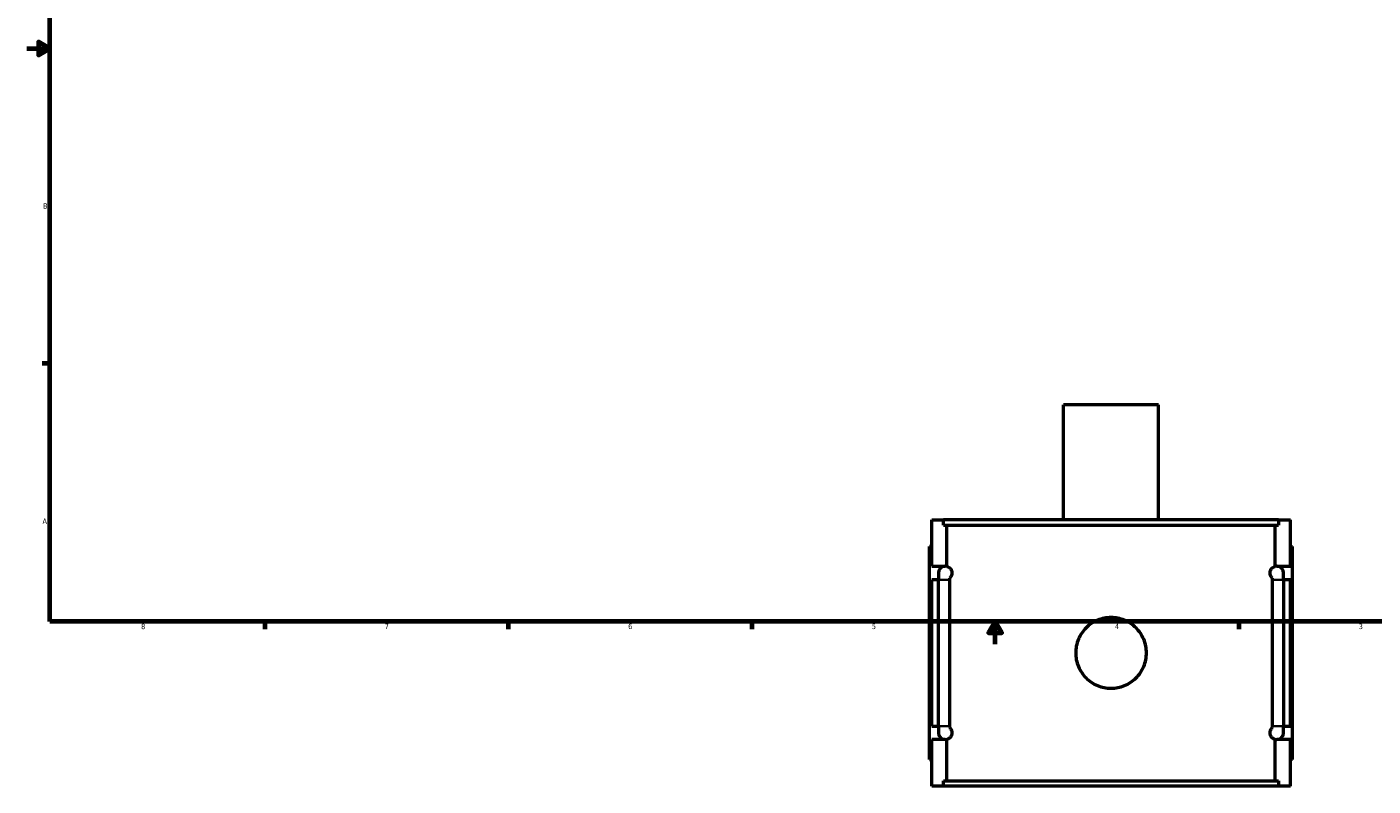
# Model space of a CAD drawing. Header units: inches. Extents: x -1.4 to 48.6, y -1.9 to 47.9.
# Tile 1 of 8: x 0.1 to 23.6, y -1.9 to 11.4. Entities that reach past the tile are written whole.
import ezdxf

# ---------------------------------------------------------------- set-up
doc = ezdxf.new("R2010")
doc.units = ezdxf.units.IN
doc.header["$MEASUREMENT"] = 0
for name, color, linetype, lineweight in [('Border (ANSI)', 7, 'Continuous', 70), ('Visible (ANSI)', 7, 'Continuous', 50), ('Visible Narrow (ANSI)', 7, 'Continuous', 35)]:
    doc.layers.add(name, color=color, linetype=linetype, lineweight=lineweight)
doc.styles.add('Note Text (ANSI)', font='tahoma.ttf')

# ---------------------------------------------------------------- blocks, each defined once
blk = doc.blocks.new('Borders Default Border')
at = {"layer": 'Border (ANSI)'}
for p, q in [((0.5, 5.5), (0.366, 5.5)), ((4.25, 1), (4.25, 0.866)), ((8.5, 1), (8.5, 0.866)), ((12.75, 1), (12.75, 0.866)), ((21.25, 1), (21.25, 0.866))]:
    blk.add_line(p, q, dxfattribs=at)
at = {"layer": 'Border (ANSI)', "flags": 128}
for points in [[(0.5, 1), (0.5, 21), (33.5, 21), (33.5, 1), (0.5, 1)], [(0.1, 11), (0.5, 11), (0.3, 11.115), (0.3, 10.885), (0.5, 11)], [(17, 0.6), (17, 1), (16.885, 0.8), (17.115, 0.8), (17, 1)]]:
    blk.add_lwpolyline(points, dxfattribs=at)
at = {"layer": 'Border (ANSI)', "color": 5, "true_color": 0x0000ff, "char_height": 0.0945, "attachment_point": 7, "style": 'Note Text (ANSI)'}
for s, insert in [('B', (0.384, 8.203)), ('A', (0.373, 2.703)), ('8', (2.094, 0.863)), ('7', (6.346, 0.866)), ('6', (10.595, 0.864)), ('5', (14.847, 0.864)), ('4', (19.092, 0.866)), ('3', (23.346, 0.864))]:
    blk.add_mtext(s, dxfattribs=dict(at, insert=insert))

msp = doc.modelspace()

# ---------------------------------------------------------------- linework, layer by layer
at = {"layer": 'Visible (ANSI)'}
for p, q in [((19.851, 4.78), (18.193, 4.78)), ((18.193, 2.775), (18.193, 4.78)), ((19.851, 2.775), (19.851, 4.78)), ((15.892, 1.963), (15.892, 2.775)), ((15.892, 2.775), (16.097, 2.775)), ((21.947, 2.775), (16.097, 2.775)), ((16.097, 2.682), (16.097, 2.775)), ((16.097, 2.682), (21.947, 2.682)), ((16.156, 1.96), (16.156, 2.682)), ((21.887, 1.96), (21.887, 2.682)), ((21.947, 2.775), (22.152, 2.775)), ((21.947, 2.775), (21.947, 2.682)), ((22.152, 1.963), (22.152, 2.775)), ((15.892, 2.31), (15.852, 2.31)), ((15.852, -1.41), (15.852, 2.31)), ((22.152, 2.31), (22.191, 2.31)), ((22.191, -1.41), (22.191, 2.31)), ((15.892, 1.963), (16.128, 1.963)), ((21.916, 1.963), (22.152, 1.963)), ((15.892, -0.827), (15.892, 1.727)), ((16.01, 1.727), (15.892, 1.727)), ((16.01, 1.845), (16.01, 1.727)), ((16.01, -0.827), (16.01, 1.727)), ((16.205, 1.727), (16.205, -0.827)), ((21.839, -0.827), (21.839, 1.727)), ((22.034, 1.727), (22.034, 1.845)), ((22.034, 1.727), (22.034, -0.827)), ((22.152, 1.727), (22.034, 1.727)), ((22.152, -0.827), (22.152, 1.727)), ((15.892, -0.827), (16.01, -0.827)), ((16.01, -0.827), (16.01, -0.945)), ((22.034, -0.945), (22.034, -0.827)), ((22.034, -0.827), (22.152, -0.827)), ((15.892, -1.875), (15.892, -1.063)), ((16.128, -1.063), (15.892, -1.063)), ((16.156, -1.782), (16.156, -1.059)), ((21.887, -1.782), (21.887, -1.059)), ((22.152, -1.063), (21.916, -1.063)), ((22.152, -1.875), (22.152, -1.063)), ((15.852, -1.41), (15.892, -1.41)), ((22.191, -1.41), (22.152, -1.41)), ((16.097, -1.875), (15.892, -1.875)), ((16.097, -1.782), (21.947, -1.782)), ((16.097, -1.875), (16.097, -1.782)), ((21.947, -1.875), (16.097, -1.875)), ((21.947, -1.782), (21.947, -1.875)), ((22.152, -1.875), (21.947, -1.875))]:
    msp.add_line(p, q, dxfattribs=at)
for centre, start, end in [((16.128, 1.845), 90, 180), ((16.128, 1.845), 76.0876, 90), ((21.916, 1.845), 90, 103.9124), ((21.916, 1.845), 0, 90), ((16.128, -0.945), 180, 270), ((16.128, -0.945), 270, 283.9124), ((21.916, -0.945), 256.0876, 270), ((21.916, -0.945), 270, 0)]:
    msp.add_arc(centre, 0.118, start, end, dxfattribs=at)
for points, knots in [([(16.156, 1.96), (16.16, 1.959), (16.165, 1.958), (16.18, 1.952), (16.191, 1.946), (16.209, 1.931), (16.216, 1.925), (16.228, 1.909), (16.234, 1.899), (16.241, 1.88), (16.243, 1.874), (16.245, 1.864), (16.245, 1.86), (16.246, 1.853), (16.246, 1.849), (16.246, 1.842), (16.246, 1.838), (16.245, 1.83), (16.245, 1.827), (16.243, 1.817), (16.241, 1.811), (16.234, 1.792), (16.228, 1.782), (16.216, 1.766), (16.21, 1.76), (16.205, 1.755)], [0.945072, 0.945072, 0.945072, 0.945072, 1.091079, 1.091079, 1.454772, 1.454772, 1.621113, 1.621113, 1.787455, 1.787455, 1.844848, 1.844848, 1.873544, 1.873544, 1.902241, 1.902241, 1.930937, 1.930937, 1.959633, 1.959633, 2.017026, 2.017026, 2.183368, 2.183368, 2.34001, 2.34001, 2.34001, 2.34001]), ([(21.839, 1.755), (21.834, 1.76), (21.828, 1.766), (21.816, 1.782), (21.809, 1.792), (21.803, 1.811), (21.801, 1.817), (21.799, 1.827), (21.798, 1.83), (21.798, 1.838), (21.798, 1.842), (21.798, 1.849), (21.798, 1.853), (21.798, 1.86), (21.799, 1.864), (21.801, 1.874), (21.803, 1.88), (21.809, 1.899), (21.816, 1.909), (21.828, 1.925), (21.834, 1.931), (21.852, 1.946), (21.864, 1.952), (21.879, 1.958), (21.883, 1.959), (21.887, 1.96)], [1.464153, 1.464153, 1.464153, 1.464153, 1.620812, 1.620812, 1.787142, 1.787142, 1.844533, 1.844533, 1.873228, 1.873228, 1.901923, 1.901923, 1.930619, 1.930619, 1.959314, 1.959314, 2.016704, 2.016704, 2.183034, 2.183034, 2.349364, 2.349364, 2.712985, 2.712985, 2.859087, 2.859087, 2.859087, 2.859087]), ([(19.639, 0.45), (19.639, 0.411), (19.635, 0.371), (19.62, 0.291), (19.608, 0.252), (19.576, 0.176), (19.557, 0.139), (19.511, 0.072), (19.486, 0.041), (19.431, -0.014), (19.4, -0.039), (19.333, -0.084), (19.296, -0.104), (19.22, -0.136), (19.181, -0.148), (19.101, -0.163), (19.061, -0.167), (18.983, -0.167), (18.943, -0.163), (18.863, -0.148), (18.823, -0.136), (18.747, -0.104), (18.711, -0.084), (18.644, -0.039), (18.613, -0.014), (18.558, 0.041), (18.532, 0.072), (18.487, 0.139), (18.467, 0.176), (18.436, 0.252), (18.424, 0.291), (18.408, 0.371), (18.405, 0.411), (18.405, 0.489), (18.408, 0.529), (18.424, 0.609), (18.436, 0.649), (18.467, 0.725), (18.487, 0.761), (18.532, 0.829), (18.558, 0.859), (18.613, 0.914), (18.644, 0.94), (18.711, 0.985), (18.747, 1.005), (18.823, 1.036), (18.863, 1.048), (18.943, 1.064), (18.983, 1.068), (19.061, 1.068), (19.101, 1.064), (19.181, 1.048), (19.22, 1.036), (19.296, 1.005), (19.333, 0.985), (19.4, 0.94), (19.431, 0.914), (19.486, 0.859), (19.511, 0.829), (19.557, 0.761), (19.576, 0.725), (19.608, 0.649), (19.62, 0.609), (19.635, 0.529), (19.639, 0.489), (19.639, 0.45)], [0, 0, 0, 0, 0.296297, 0.296297, 0.592594, 0.592594, 0.888891, 0.888891, 1.185188, 1.185188, 1.481464, 1.481464, 1.77774, 1.77774, 2.074016, 2.074016, 2.370292, 2.370292, 2.666569, 2.666569, 2.962845, 2.962845, 3.259121, 3.259121, 3.555397, 3.555397, 3.851694, 3.851694, 4.147991, 4.147991, 4.444288, 4.444288, 4.740585, 4.740585, 5.036882, 5.036882, 5.333179, 5.333179, 5.629476, 5.629476, 5.925773, 5.925773, 6.222049, 6.222049, 6.518325, 6.518325, 6.814601, 6.814601, 7.110877, 7.110877, 7.407153, 7.407153, 7.70343, 7.70343, 7.999706, 7.999706, 8.295982, 8.295982, 8.592279, 8.592279, 8.888576, 8.888576, 9.184873, 9.184873, 9.48117, 9.48117, 9.48117, 9.48117]), ([(16.205, -0.855), (16.21, -0.859), (16.216, -0.865), (16.228, -0.881), (16.234, -0.891), (16.241, -0.91), (16.243, -0.916), (16.245, -0.926), (16.245, -0.93), (16.246, -0.937), (16.246, -0.941), (16.246, -0.948), (16.246, -0.952), (16.245, -0.96), (16.245, -0.963), (16.243, -0.973), (16.241, -0.979), (16.234, -0.998), (16.228, -1.008), (16.216, -1.025), (16.209, -1.031), (16.191, -1.046), (16.18, -1.052), (16.165, -1.057), (16.16, -1.058), (16.156, -1.059)], [1.464471, 1.464471, 1.464471, 1.464471, 1.621113, 1.621113, 1.787455, 1.787455, 1.844848, 1.844848, 1.873544, 1.873544, 1.902241, 1.902241, 1.930937, 1.930937, 1.959633, 1.959633, 2.017026, 2.017026, 2.183368, 2.183368, 2.34971, 2.34971, 2.713402, 2.713402, 2.859409, 2.859409, 2.859409, 2.859409]), ([(21.887, -1.059), (21.883, -1.058), (21.879, -1.057), (21.864, -1.052), (21.852, -1.046), (21.834, -1.031), (21.828, -1.025), (21.816, -1.008), (21.809, -0.998), (21.803, -0.979), (21.801, -0.973), (21.799, -0.963), (21.798, -0.96), (21.798, -0.952), (21.798, -0.948), (21.798, -0.941), (21.798, -0.937), (21.798, -0.93), (21.799, -0.926), (21.801, -0.916), (21.803, -0.91), (21.809, -0.891), (21.816, -0.881), (21.828, -0.865), (21.834, -0.859), (21.839, -0.855)], [0.94476, 0.94476, 0.94476, 0.94476, 1.090862, 1.090862, 1.454483, 1.454483, 1.620812, 1.620812, 1.787142, 1.787142, 1.844533, 1.844533, 1.873228, 1.873228, 1.901923, 1.901923, 1.930619, 1.930619, 1.959314, 1.959314, 2.016704, 2.016704, 2.183034, 2.183034, 2.339693, 2.339693, 2.339693, 2.339693])]:
    msp.add_open_spline(points, degree=3, knots=knots, dxfattribs=at)
for points in [[(16.205, 1.755), (16.205, 1.746), (16.205, 1.737), (16.205, 1.727)], [(21.839, 1.727), (21.839, 1.737), (21.839, 1.746), (21.839, 1.755)], [(16.205, -0.827), (16.205, -0.836), (16.205, -0.845), (16.205, -0.855)], [(21.839, -0.855), (21.839, -0.845), (21.839, -0.836), (21.839, -0.827)]]:
    msp.add_open_spline(points, degree=3, dxfattribs=at)
at = {"layer": 'Visible Narrow (ANSI)'}
for p, q in [((16.194, 1.727), (16.011, 1.727)), ((21.849, 1.727), (22.033, 1.727)), ((16.194, -0.827), (16.011, -0.827)), ((21.849, -0.827), (22.033, -0.827))]:
    msp.add_line(p, q, dxfattribs=at)

# ---------------------------------------------------------------- block references
msp.add_blockref('Borders Default Border', (0, 0))

doc.saveas('drawing.dxf')
